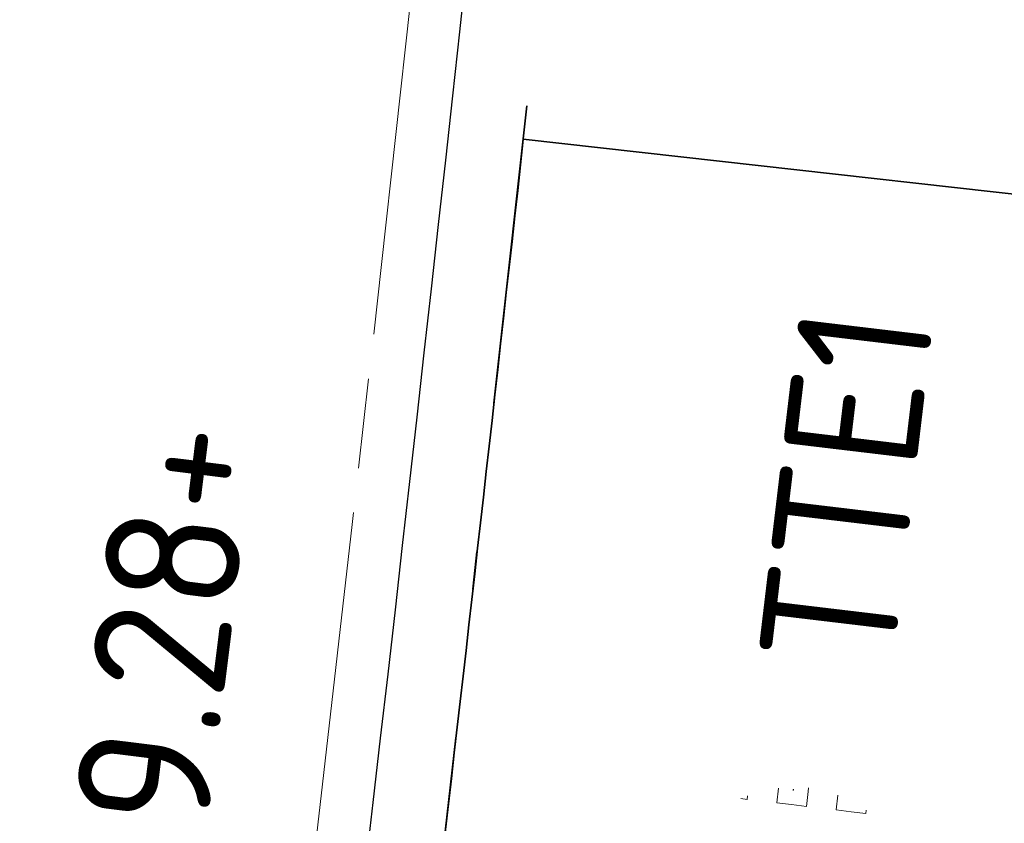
# Model space of a CAD drawing. Header units: metres. Extents: x 167072 to 168585, y 462393 to 462997.
# Tile 92 of 95: x 167522.15 to 167524.78, y 462627.11 to 462629.26. Entities that reach past the tile are written whole.
import ezdxf
from ezdxf.enums import TextEntityAlignment as Align

# ---------------------------------------------------------------- set-up
doc = ezdxf.new("R2010")
doc.units = ezdxf.units.M
doc.header["$LTSCALE"] = 0.2
for name, pattern in [('ACAD_ISO04W100', [30, 24, -3, 0, -3]), ('ACAD_ISO08W100', [36, 24, -3, 6, -3]), ('VH-GELEIDEBAND_50X200', [8, 4, -2, 0, -2]), ('VH-OPSLUITBAND_100X200', [16, 8, -2, 4, -2])]:
    doc.linetypes.add(name, pattern=pattern)
doc.layers.get('0').update_dxf_attribs({"lineweight": 25})
for name, color, linetype, lineweight in [('N-WE-VH-KANTOPSLUITING_GELEIDEBAND_50X200-G', 20, 'VH-GELEIDEBAND_50X200', 35), ('N-WE-VH-KANTOPSLUITING_OPSLUITBAND_100X200-G', 150, 'VH-OPSLUITBAND_100X200', 35), ('N-WE-VH-KANTOPSLUITING_VOORKANTBAND_GB_50x200-G', 3, 'Continuous', 25), ('N-WE-VH-KANTOPSLUITING_VOORKANTBAND_OB_100x200-G', 2, 'Continuous', 25), ('N-WE-VH-KANTVERHARDING_BSS_LANGS_BAND_DUBBELE_STREKLAAG-G', 10, 'ACAD_ISO08W100', 18), ('N-WE-VH-KANTVERHARDING_SBS_A_ENKELE_STREKLAAG-G', 10, 'ACAD_ISO04W100', 13), ('N-WE-VH-VERHARDING_GRASPLAAT-GEEN FUND-G', 90, 'Continuous', 35), ('N-WE-VH-VERHARDING_TEGEL_GRAS-S', 70, 'Continuous', 13), ('X-XX-AL-HOOGTELABEL-T25', 1, 'Continuous', 25)]:
    doc.layers.add(name, color=color, linetype=linetype, lineweight=lineweight)
doc.layers.add('TM00_MAATVOERING', color=1, linetype='Continuous')
doc.styles.add('NLCS-ISO', font='NLCS-ISO.ttf')
doc.styles.add('NLCS-ISO-M200-T25', font='NLCS-ISO.ttf', dxfattribs={"height": 0.5})
doc.dimstyles.new('NLCS-M200-T25-PIJL_L2_H1', dxfattribs={"dimscale": 0.2, "dimtxt": 2.5, "dimasz": 2.5, "dimexe": 2, "dimexo": 2, "dimgap": 0.7, "dimtad": 1, "dimzin": 0, "dimdsep": 46, "dimtxsty": 'NLCS-ISO-M200-T25', "dimcen": 0, "dimdle": 2, "dimclrd": 256, "dimclre": 256, "dimclrt": 256, "dimadec": 1, "dimazin": 0, "dimtfac": 1, "dimtdec": 3, "dimtofl": 0, "dimtmove": 0, "dimatfit": 3, "dimfxl": 2, "dimfxlon": 1, "dimtfillclr": 256, "dimtolj": 1, "dimtzin": 0, "dimlwd": -1, "dimlwe": -1, "dimarcsym": 0})

# ---------------------------------------------------------------- blocks, each defined once
blk = doc.blocks.new('SVH-GRASTEGEL_STIP-SO')
for p, q in [((5.756, 0.824), (5.756, 0.906)), ((5.756, 0.824), (5.801, 0.824)), ((5.756, 0.424), (5.955, 0.424)), ((5.756, 0.224), (5.756, 0.424)), ((5.756, 0.024), (5.756, 0.224)), ((5.948, 0.224), (5.956, 0.224)), ((5.948, 0.224), (5.956, 0.224)), ((5.956, 0.232), (5.956, 0.224)), ((5.956, 0.232), (5.956, 0.224)), ((5.956, 0.224), (5.956, 0.217)), ((5.956, 0.224), (5.963, 0.224)), ((5.956, 0.224), (5.956, 0.217)), ((5.956, 0.224), (5.963, 0.224)), ((5.756, 0.024), (5.956, 0.024)), ((5.956, 0.024), (6.006, 0.024)), ((5.756, -0.376), (5.955, -0.376)), ((5.756, -0.576), (5.756, -0.376)), ((5.756, -0.776), (5.756, -0.576)), ((5.756, -0.776), (5.801, -0.776))]:
    blk.add_line(p, q)
at = {"style": 'NLCS-ISO'}
blk.add_attdef('KLEUR', text='', height=1.8, dxfattribs=at).set_placement((7.655, 0), align=Align.MIDDLE_LEFT)
at = {"style": 'NLCS-ISO', "flags": 1}
blk.add_attdef('FUNCTIE', text='', height=1.8, dxfattribs=at).set_placement((0.116, -3.585), align=Align.MIDDLE_CENTER)
blk = doc.blocks.new('*D308')
at = {"layer": 'Defpoints', "color": 0, "transparency": 16777216}
for p in [(167524.5464, 462628.821), (167524.0565, 462624.4483), (167525.9993, 462624.2307)]:
    blk.add_point(p, dxfattribs=at)
at = {"layer": 'TM00_MAATVOERING', "transparency": 16777216}
for p, q in [((167526.0916, 462628.6479), (167526.8867, 462628.5588)), ((167526.4335, 462628.1064), (167526.055, 462624.7276)), ((167525.6018, 462624.2752), (167526.3968, 462624.1861))]:
    blk.add_line(p, q, dxfattribs=at)
for points in [[(167526.3507, 462628.1157), (167526.5163, 462628.0972), (167526.4892, 462628.6033)], [(167525.9722, 462624.7368), (167526.1378, 462624.7183), (167525.9993, 462624.2307)]]:
    blk.add_solid(points, dxfattribs=at)
at = {"layer": 'TM00_MAATVOERING', "transparency": 16777216, "insert": (167525.8701, 462626.5801), "char_height": 0.5, "attachment_point": 5, "rotation": 83.6084, "style": 'NLCS-ISO-M200-T25'}
blk.add_mtext('\\A1;4.40', dxfattribs=at)

msp = doc.modelspace()

# ---------------------------------------------------------------- linework, layer by layer
at = {"layer": 'N-WE-VH-KANTOPSLUITING_GELEIDEBAND_50X200-G', "flags": 128}
msp.add_lwpolyline([(167522.5916, 462621.4835, 0.015681), (167524.7918, 462643.4908), (167524.9224, 462645.4835), (167525.6011, 462665.4293), (167525.6094, 462665.6714, -0.409904), (167531.5178, 462671.2731)], format="xyb", dxfattribs=at)
at = {"layer": 'N-WE-VH-KANTOPSLUITING_OPSLUITBAND_100X200-G', "flags": 128}
msp.add_lwpolyline([(167524.6915, 462642.0661), (167526.6949, 462642.042, -0.015251), (167524.4816, 462620.5224, -0.015251)], format="xyb", dxfattribs=at)
at = {"layer": 'N-WE-VH-KANTOPSLUITING_VOORKANTBAND_GB_50x200-G', "flags": 128}
msp.add_lwpolyline([(167522.3934, 462621.5099, 0.01568), (167524.5922, 462643.5041), (167524.7226, 462645.4935), (167525.4013, 462665.4361), (167525.4013, 462665.4361, -0.421182), (167531.5217, 462671.473)], format="xyb", dxfattribs=at)
at = {"layer": 'N-WE-VH-KANTOPSLUITING_VOORKANTBAND_OB_100x200-G', "flags": 128}
msp.add_lwpolyline([(167524.5807, 462620.5091, 0.015326), (167526.8023, 462642.1407), (167524.6987, 462642.166)], format="xyb", dxfattribs=at)
at = {"layer": 'N-WE-VH-KANTVERHARDING_BSS_LANGS_BAND_DUBBELE_STREKLAAG-G', "ltscale": 0.2, "flags": 128}
msp.add_lwpolyline([(167517.5955, 462622.2972), (167522.2729, 462621.6674, 0.007932), (167523.5528, 462632.7735), (167518.8552, 462633.233, -0.007917), (167517.5951, 462622.2972)], format="xyb", dxfattribs=at)
at = {"layer": 'N-WE-VH-KANTVERHARDING_SBS_A_ENKELE_STREKLAAG-G', "ltscale": 0.1, "flags": 128}
msp.add_lwpolyline([(167539.7101, 462670.9775, 0.00335), (167533.0493, 462671.1711, 0.000771), (167531.5165, 462671.2031, 0.409904), (167525.6793, 462665.669), (167525.6711, 462665.4269), (167525.4728, 462659.6003), (167530.8698, 462659.4166), (167530.4162, 462646.0844), (167525.0191, 462646.268), (167524.9923, 462645.48), (167524.8616, 462643.4861, -0.000889), (167524.7739, 462642.2351), (167526.8774, 462642.2098, -0.01571), (167524.5874, 462620.0339), (167522.5062, 462620.3141, -0.00139), (167522.2382, 462618.3713, -0.00139)], format="xyb", dxfattribs=at)
at = {"layer": 'N-WE-VH-VERHARDING_GRASPLAAT-GEEN FUND-G'}
msp.add_lwpolyline([(167525.4809, 462628.7163), (167523.4933, 462628.9389, -0.003119), (167522.9843, 462624.5684), (167524.972, 462624.3458, 0.003101), (167525.4809, 462628.7163)], format="xyb", close=True, dxfattribs=at)

# ---------------------------------------------------------------- block references
at = {"layer": 'N-WE-VH-VERHARDING_TEGEL_GRAS-S', "xscale": 0.1999999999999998, "yscale": 0.1999999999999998, "zscale": 0.1999999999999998, "rotation": 83.20380528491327}
msp.add_blockref('SVH-GRASTEGEL_STIP-SO', (167524.1187, 462626.0122), dxfattribs=at).add_auto_attribs({'KLEUR': 'TTE1'})

# ---------------------------------------------------------------- texts
at = {"layer": 'X-XX-AL-HOOGTELABEL-T25', "style": 'NLCS-ISO'}
msp.add_text('9.28+', height=0.36, rotation=82.916, dxfattribs=at).set_placement((167522.6465, 462627.0847))

# ---------------------------------------------------------------- dimensions: what is measured, and where the dimension line sits
at = {"layer": 'TM00_MAATVOERING'}
dim = msp.add_linear_dim(base=(167525.9993, 462624.2307), p1=(167524.5464, 462628.821), p2=(167524.0565, 462624.4483), angle=263.6084, dimstyle='NLCS-M200-T25-PIJL_L2_H1', dxfattribs=at)
dim.commit()
dim.dimension.update_dxf_attribs({"geometry": '*D308', "text_midpoint": (167526.2576, 462626.5367), "dimtype": 161})

doc.saveas('drawing.dxf')
